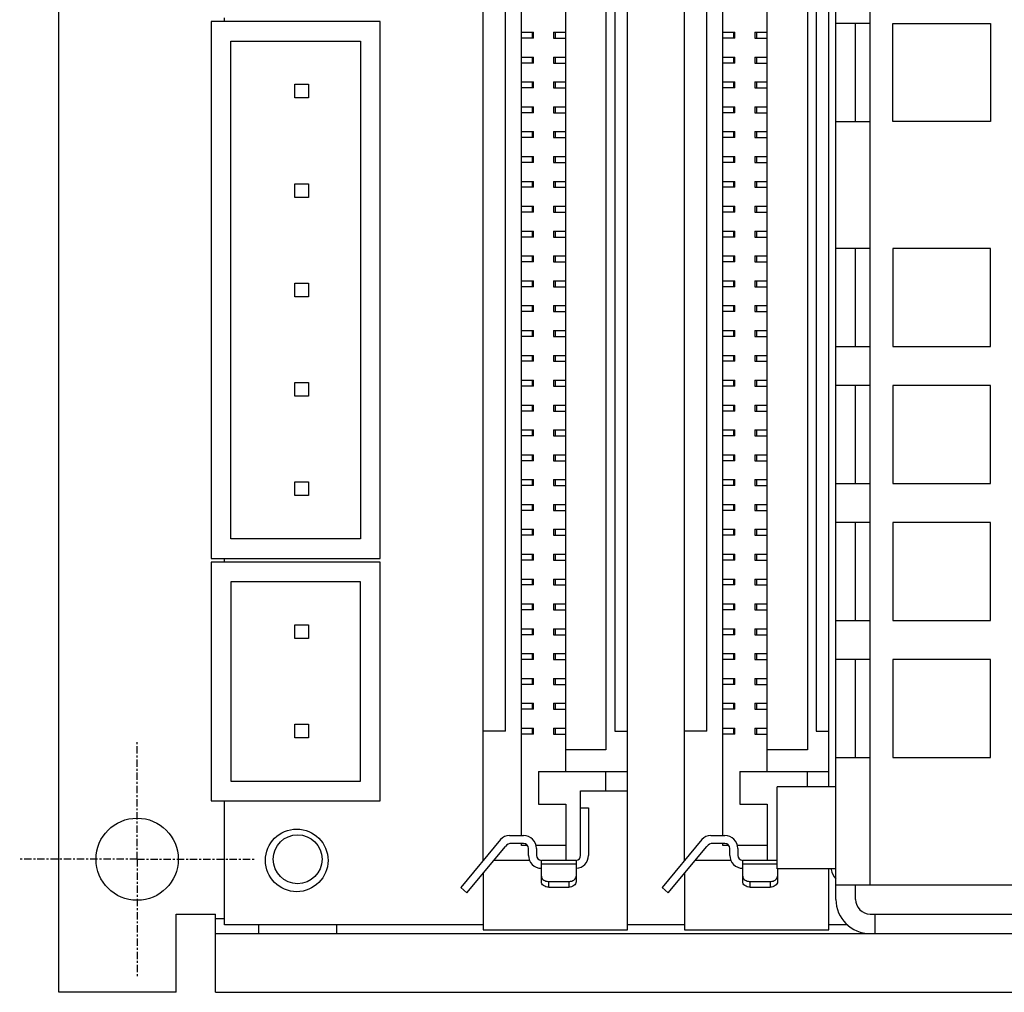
# Model space of a CAD drawing. Header units: millimetres. Extents: x 5 to 490, y 60 to 317.
# Tile 3 of 7: x 262 to 312, y 165 to 215. Entities that reach past the tile are written whole.
import ezdxf

# ---------------------------------------------------------------- set-up
doc = ezdxf.new("R2010")
doc.units = ezdxf.units.MM
doc.linetypes.add('CENTER', pattern=[0.6, 0.375, -0.075, 0.075, -0.075])
doc.layers.add('DEFAULT_1', color=3, linetype='CENTER')

msp = doc.modelspace()

# ---------------------------------------------------------------- linework, layer by layer
at = {"color": 7, "linetype": 'Continuous'}
for p, q in [((263.504, 165.42), (263.504, 287.42)), ((292.547, 168.606), (292.547, 284.176)), ((303.204, 170.17), (303.204, 282.67)), ((285.181, 172.162), (285.181, 280.62)), ((295.468, 172.162), (295.468, 280.62)), ((287.137, 173.432), (287.137, 279.35)), ((297.424, 173.432), (297.424, 279.35)), ((302.834, 175.915), (302.834, 276.925)), ((289.398, 176.708), (289.398, 276.073)), ((299.685, 176.708), (299.685, 276.073)), ((291.455, 274.968), (291.455, 177.813)), ((301.742, 274.968), (301.742, 177.813)), ((286.324, 178.766), (286.324, 274.016)), ((291.912, 274.016), (291.912, 178.766)), ((296.611, 178.766), (296.611, 274.016)), ((302.199, 274.016), (302.199, 178.766)), ((271.287, 215.024), (271.287, 187.592)), ((279.923, 215.024), (271.287, 215.024)), ((271.973, 215.024), (271.973, 215.215)), ((279.923, 187.592), (279.923, 215.024)), ((304.954, 214.92), (303.204, 214.92)), ((304.204, 209.92), (304.204, 214.92)), ((304.954, 209.92), (304.954, 214.92)), ((306.103, 209.92), (306.103, 214.92)), ((306.103, 214.92), (311.103, 214.92)), ((311.103, 214.92), (311.103, 209.92)), ((287.137, 214.478), (287.757, 214.478)), ((287.757, 214.173), (287.757, 214.478)), ((288.778, 214.478), (288.778, 214.173)), ((288.778, 214.478), (289.398, 214.478)), ((297.424, 214.478), (298.044, 214.478)), ((298.044, 214.173), (298.044, 214.478)), ((299.065, 214.478), (299.065, 214.173)), ((299.065, 214.478), (299.685, 214.478)), ((272.287, 188.592), (272.287, 214.024)), ((272.287, 214.024), (278.923, 214.024)), ((278.923, 214.024), (278.923, 188.592)), ((287.757, 214.173), (287.137, 214.173)), ((288.778, 214.173), (289.398, 214.173)), ((298.044, 214.173), (297.424, 214.173)), ((299.065, 214.173), (299.685, 214.173)), ((287.137, 213.208), (287.757, 213.208)), ((287.757, 212.903), (287.137, 212.903)), ((287.757, 212.903), (287.757, 213.208)), ((288.778, 213.208), (288.778, 212.903)), ((288.778, 213.208), (289.398, 213.208)), ((288.778, 212.903), (289.398, 212.903)), ((297.424, 213.208), (298.044, 213.208)), ((298.044, 212.903), (297.424, 212.903)), ((298.044, 212.903), (298.044, 213.208)), ((299.065, 213.208), (299.065, 212.903)), ((299.065, 213.208), (299.685, 213.208)), ((299.065, 212.903), (299.685, 212.903)), ((275.56, 211.118), (275.56, 211.818)), ((275.56, 211.818), (276.26, 211.818)), ((276.26, 211.818), (276.26, 211.118)), ((287.137, 211.938), (287.757, 211.938)), ((287.757, 211.633), (287.757, 211.938)), ((288.778, 211.938), (288.778, 211.633)), ((288.778, 211.938), (289.398, 211.938)), ((297.424, 211.938), (298.044, 211.938)), ((298.044, 211.633), (298.044, 211.938)), ((299.065, 211.938), (299.065, 211.633)), ((299.065, 211.938), (299.685, 211.938)), ((287.757, 211.633), (287.137, 211.633)), ((288.778, 211.633), (289.398, 211.633)), ((298.044, 211.633), (297.424, 211.633)), ((299.065, 211.633), (299.685, 211.633)), ((276.26, 211.118), (275.56, 211.118)), ((287.137, 210.668), (287.757, 210.668)), ((287.757, 210.363), (287.137, 210.363)), ((287.757, 210.363), (287.757, 210.668)), ((288.778, 210.668), (288.778, 210.363)), ((288.778, 210.668), (289.398, 210.668)), ((288.778, 210.363), (289.398, 210.363)), ((297.424, 210.668), (298.044, 210.668)), ((298.044, 210.363), (297.424, 210.363)), ((298.044, 210.363), (298.044, 210.668)), ((299.065, 210.668), (299.065, 210.363)), ((299.065, 210.668), (299.685, 210.668)), ((299.065, 210.363), (299.685, 210.363)), ((303.204, 209.92), (304.954, 209.92)), ((311.103, 209.92), (306.103, 209.92)), ((287.137, 209.398), (287.757, 209.398)), ((287.757, 209.093), (287.757, 209.398)), ((288.778, 209.398), (288.778, 209.093)), ((288.778, 209.398), (289.398, 209.398)), ((297.424, 209.398), (298.044, 209.398)), ((298.044, 209.093), (298.044, 209.398)), ((299.065, 209.398), (299.065, 209.093)), ((299.065, 209.398), (299.685, 209.398)), ((287.757, 209.093), (287.137, 209.093)), ((288.778, 209.093), (289.398, 209.093)), ((298.044, 209.093), (297.424, 209.093)), ((299.065, 209.093), (299.685, 209.093)), ((287.137, 208.128), (287.757, 208.128)), ((287.757, 207.823), (287.137, 207.823)), ((287.757, 207.823), (287.757, 208.128)), ((288.778, 208.128), (288.778, 207.823)), ((288.778, 208.128), (289.398, 208.128)), ((288.778, 207.823), (289.398, 207.823)), ((297.424, 208.128), (298.044, 208.128)), ((298.044, 207.823), (297.424, 207.823)), ((298.044, 207.823), (298.044, 208.128)), ((299.065, 208.128), (299.065, 207.823)), ((299.065, 208.128), (299.685, 208.128)), ((299.065, 207.823), (299.685, 207.823)), ((275.56, 206.038), (275.56, 206.738)), ((275.56, 206.738), (276.26, 206.738)), ((276.26, 206.738), (276.26, 206.038)), ((287.137, 206.858), (287.757, 206.858)), ((287.757, 206.553), (287.757, 206.858)), ((288.778, 206.858), (288.778, 206.553)), ((288.778, 206.858), (289.398, 206.858)), ((297.424, 206.858), (298.044, 206.858)), ((298.044, 206.553), (298.044, 206.858)), ((299.065, 206.858), (299.065, 206.553)), ((299.065, 206.858), (299.685, 206.858)), ((287.757, 206.553), (287.137, 206.553)), ((288.778, 206.553), (289.398, 206.553)), ((298.044, 206.553), (297.424, 206.553)), ((299.065, 206.553), (299.685, 206.553)), ((276.26, 206.038), (275.56, 206.038)), ((287.137, 205.588), (287.757, 205.588)), ((287.757, 205.283), (287.137, 205.283)), ((287.757, 205.283), (287.757, 205.588)), ((288.778, 205.588), (288.778, 205.283)), ((288.778, 205.588), (289.398, 205.588)), ((288.778, 205.283), (289.398, 205.283)), ((297.424, 205.588), (298.044, 205.588)), ((298.044, 205.283), (297.424, 205.283)), ((298.044, 205.283), (298.044, 205.588)), ((299.065, 205.588), (299.065, 205.283)), ((299.065, 205.588), (299.685, 205.588)), ((299.065, 205.283), (299.685, 205.283)), ((287.137, 204.318), (287.757, 204.318)), ((287.757, 204.013), (287.757, 204.318)), ((288.778, 204.318), (288.778, 204.013)), ((288.778, 204.318), (289.398, 204.318)), ((297.424, 204.318), (298.044, 204.318)), ((298.044, 204.013), (298.044, 204.318)), ((299.065, 204.318), (299.065, 204.013)), ((299.065, 204.318), (299.685, 204.318)), ((287.757, 204.013), (287.137, 204.013)), ((288.778, 204.013), (289.398, 204.013)), ((298.044, 204.013), (297.424, 204.013)), ((299.065, 204.013), (299.685, 204.013)), ((304.954, 203.42), (303.204, 203.42)), ((304.204, 198.42), (304.204, 203.42)), ((304.954, 198.42), (304.954, 203.42)), ((306.104, 203.42), (306.104, 198.42)), ((311.104, 203.42), (306.104, 203.42)), ((311.104, 198.42), (311.104, 203.42)), ((287.137, 203.048), (287.757, 203.048)), ((287.757, 202.743), (287.137, 202.743)), ((287.757, 202.743), (287.757, 203.048)), ((288.778, 203.048), (288.778, 202.743)), ((288.778, 203.048), (289.398, 203.048)), ((288.778, 202.743), (289.398, 202.743)), ((297.424, 203.048), (298.044, 203.048)), ((298.044, 202.743), (297.424, 202.743)), ((298.044, 202.743), (298.044, 203.048)), ((299.065, 203.048), (299.065, 202.743)), ((299.065, 203.048), (299.685, 203.048)), ((299.065, 202.743), (299.685, 202.743)), ((287.137, 201.778), (287.757, 201.778)), ((287.757, 201.473), (287.757, 201.778)), ((288.778, 201.778), (288.778, 201.473)), ((288.778, 201.778), (289.398, 201.778)), ((297.424, 201.778), (298.044, 201.778)), ((298.044, 201.473), (298.044, 201.778)), ((299.065, 201.778), (299.065, 201.473)), ((299.065, 201.778), (299.685, 201.778)), ((275.56, 200.958), (275.56, 201.658)), ((275.56, 201.658), (276.26, 201.658)), ((276.26, 201.658), (276.26, 200.958)), ((287.757, 201.473), (287.137, 201.473)), ((288.778, 201.473), (289.398, 201.473)), ((298.044, 201.473), (297.424, 201.473)), ((299.065, 201.473), (299.685, 201.473)), ((276.26, 200.958), (275.56, 200.958)), ((287.137, 200.508), (287.757, 200.508)), ((287.757, 200.203), (287.137, 200.203)), ((287.757, 200.203), (287.757, 200.508)), ((288.778, 200.508), (288.778, 200.203)), ((288.778, 200.508), (289.398, 200.508)), ((288.778, 200.203), (289.398, 200.203)), ((297.424, 200.508), (298.044, 200.508)), ((298.044, 200.203), (297.424, 200.203)), ((298.044, 200.203), (298.044, 200.508)), ((299.065, 200.508), (299.065, 200.203)), ((299.065, 200.508), (299.685, 200.508)), ((299.065, 200.203), (299.685, 200.203)), ((287.137, 199.238), (287.757, 199.238)), ((287.757, 198.933), (287.757, 199.238)), ((288.778, 199.238), (288.778, 198.933)), ((288.778, 199.238), (289.398, 199.238)), ((297.424, 199.238), (298.044, 199.238)), ((298.044, 198.933), (298.044, 199.238)), ((299.065, 199.238), (299.065, 198.933)), ((299.065, 199.238), (299.685, 199.238)), ((287.757, 198.933), (287.137, 198.933)), ((288.778, 198.933), (289.398, 198.933)), ((298.044, 198.933), (297.424, 198.933)), ((299.065, 198.933), (299.685, 198.933)), ((303.204, 198.42), (304.954, 198.42)), ((306.104, 198.42), (311.104, 198.42)), ((287.137, 197.968), (287.757, 197.968)), ((287.757, 197.663), (287.757, 197.968)), ((288.778, 197.968), (288.778, 197.663)), ((288.778, 197.968), (289.398, 197.968)), ((297.424, 197.968), (298.044, 197.968)), ((298.044, 197.663), (298.044, 197.968)), ((299.065, 197.968), (299.065, 197.663)), ((299.065, 197.968), (299.685, 197.968)), ((287.757, 197.663), (287.137, 197.663)), ((288.778, 197.663), (289.398, 197.663)), ((298.044, 197.663), (297.424, 197.663)), ((299.065, 197.663), (299.685, 197.663)), ((287.137, 196.698), (287.757, 196.698)), ((287.757, 196.393), (287.757, 196.698)), ((288.778, 196.698), (288.778, 196.393)), ((288.778, 196.698), (289.398, 196.698)), ((297.424, 196.698), (298.044, 196.698)), ((298.044, 196.393), (298.044, 196.698)), ((299.065, 196.698), (299.065, 196.393)), ((299.065, 196.698), (299.685, 196.698)), ((275.56, 195.878), (275.56, 196.578)), ((275.56, 196.578), (276.26, 196.578)), ((276.26, 196.578), (276.26, 195.878)), ((287.757, 196.393), (287.137, 196.393)), ((288.778, 196.393), (289.398, 196.393)), ((298.044, 196.393), (297.424, 196.393)), ((299.065, 196.393), (299.685, 196.393)), ((304.954, 196.42), (303.204, 196.42)), ((304.204, 191.42), (304.204, 196.42)), ((304.954, 191.42), (304.954, 196.42)), ((306.104, 196.42), (306.104, 191.42)), ((311.104, 196.42), (306.104, 196.42)), ((311.104, 191.42), (311.104, 196.42)), ((276.26, 195.878), (275.56, 195.878)), ((287.137, 195.428), (287.757, 195.428)), ((287.757, 195.123), (287.757, 195.428)), ((288.778, 195.428), (288.778, 195.123)), ((288.778, 195.428), (289.398, 195.428)), ((297.424, 195.428), (298.044, 195.428)), ((298.044, 195.123), (298.044, 195.428)), ((299.065, 195.428), (299.065, 195.123)), ((299.065, 195.428), (299.685, 195.428)), ((287.757, 195.123), (287.137, 195.123)), ((288.778, 195.123), (289.398, 195.123)), ((298.044, 195.123), (297.424, 195.123)), ((299.065, 195.123), (299.685, 195.123)), ((287.137, 194.158), (287.757, 194.158)), ((287.757, 193.853), (287.137, 193.853)), ((287.757, 193.853), (287.757, 194.158)), ((288.778, 194.158), (288.778, 193.853)), ((288.778, 194.158), (289.398, 194.158)), ((288.778, 193.853), (289.398, 193.853)), ((297.424, 194.158), (298.044, 194.158)), ((298.044, 193.853), (297.424, 193.853)), ((298.044, 193.853), (298.044, 194.158)), ((299.065, 194.158), (299.065, 193.853)), ((299.065, 194.158), (299.685, 194.158)), ((299.065, 193.853), (299.685, 193.853)), ((287.137, 192.888), (287.757, 192.888)), ((287.757, 192.583), (287.757, 192.888)), ((288.778, 192.888), (288.778, 192.583)), ((288.778, 192.888), (289.398, 192.888)), ((297.424, 192.888), (298.044, 192.888)), ((298.044, 192.583), (298.044, 192.888)), ((299.065, 192.888), (299.065, 192.583)), ((299.065, 192.888), (299.685, 192.888)), ((287.757, 192.583), (287.137, 192.583)), ((288.778, 192.583), (289.398, 192.583)), ((298.044, 192.583), (297.424, 192.583)), ((299.065, 192.583), (299.685, 192.583)), ((275.56, 190.798), (275.56, 191.498)), ((275.56, 191.498), (276.26, 191.498)), ((276.26, 191.498), (276.26, 190.798)), ((287.137, 191.618), (287.757, 191.618)), ((287.757, 191.313), (287.137, 191.313)), ((287.757, 191.313), (287.757, 191.618)), ((288.778, 191.618), (288.778, 191.313)), ((288.778, 191.618), (289.398, 191.618)), ((288.778, 191.313), (289.398, 191.313)), ((297.424, 191.618), (298.044, 191.618)), ((298.044, 191.313), (297.424, 191.313)), ((298.044, 191.313), (298.044, 191.618)), ((299.065, 191.618), (299.065, 191.313)), ((299.065, 191.618), (299.685, 191.618)), ((299.065, 191.313), (299.685, 191.313)), ((303.204, 191.42), (304.954, 191.42)), ((306.104, 191.42), (311.104, 191.42)), ((276.26, 190.798), (275.56, 190.798)), ((287.137, 190.348), (287.757, 190.348)), ((287.757, 190.043), (287.757, 190.348)), ((288.778, 190.348), (288.778, 190.043)), ((288.778, 190.348), (289.398, 190.348)), ((297.424, 190.348), (298.044, 190.348)), ((298.044, 190.043), (298.044, 190.348)), ((299.065, 190.348), (299.065, 190.043)), ((299.065, 190.348), (299.685, 190.348)), ((287.757, 190.043), (287.137, 190.043)), ((288.778, 190.043), (289.398, 190.043)), ((298.044, 190.043), (297.424, 190.043)), ((299.065, 190.043), (299.685, 190.043)), ((304.954, 189.42), (303.204, 189.42)), ((304.204, 184.42), (304.204, 189.42)), ((304.954, 184.42), (304.954, 189.42)), ((306.104, 189.42), (306.104, 184.42)), ((311.104, 189.42), (306.104, 189.42)), ((311.104, 184.42), (311.104, 189.42)), ((287.137, 189.078), (287.757, 189.078)), ((287.757, 188.773), (287.137, 188.773)), ((287.757, 188.773), (287.757, 189.078)), ((288.778, 189.078), (288.778, 188.773)), ((288.778, 189.078), (289.398, 189.078)), ((288.778, 188.773), (289.398, 188.773)), ((297.424, 189.078), (298.044, 189.078)), ((298.044, 188.773), (297.424, 188.773)), ((298.044, 188.773), (298.044, 189.078)), ((299.065, 189.078), (299.065, 188.773)), ((299.065, 189.078), (299.685, 189.078)), ((299.065, 188.773), (299.685, 188.773)), ((278.923, 188.592), (272.287, 188.592)), ((287.137, 187.808), (287.757, 187.808)), ((287.757, 187.503), (287.757, 187.808)), ((288.778, 187.808), (288.778, 187.503)), ((288.778, 187.808), (289.398, 187.808)), ((297.424, 187.808), (298.044, 187.808)), ((298.044, 187.503), (298.044, 187.808)), ((299.065, 187.808), (299.065, 187.503)), ((299.065, 187.808), (299.685, 187.808)), ((271.287, 187.592), (279.923, 187.592)), ((271.287, 187.402), (271.287, 175.21)), ((279.923, 187.402), (271.287, 187.402)), ((271.973, 187.402), (271.973, 187.592)), ((279.923, 175.21), (279.923, 187.402)), ((287.757, 187.503), (287.137, 187.503)), ((288.778, 187.503), (289.398, 187.503)), ((298.044, 187.503), (297.424, 187.503)), ((299.065, 187.503), (299.685, 187.503)), ((272.287, 186.402), (272.287, 176.21)), ((278.923, 186.402), (272.287, 186.402)), ((278.923, 176.21), (278.923, 186.402)), ((287.137, 186.538), (287.757, 186.538)), ((287.757, 186.233), (287.137, 186.233)), ((287.757, 186.233), (287.757, 186.538)), ((288.778, 186.538), (288.778, 186.233)), ((288.778, 186.538), (289.398, 186.538)), ((288.778, 186.233), (289.398, 186.233)), ((297.424, 186.538), (298.044, 186.538)), ((298.044, 186.233), (297.424, 186.233)), ((298.044, 186.233), (298.044, 186.538)), ((299.065, 186.538), (299.065, 186.233)), ((299.065, 186.538), (299.685, 186.538)), ((299.065, 186.233), (299.685, 186.233)), ((287.137, 185.268), (287.757, 185.268)), ((287.757, 184.963), (287.757, 185.268)), ((288.778, 185.268), (288.778, 184.963)), ((288.778, 185.268), (289.398, 185.268)), ((297.424, 185.268), (298.044, 185.268)), ((298.044, 184.963), (298.044, 185.268)), ((299.065, 185.268), (299.065, 184.963)), ((299.065, 185.268), (299.685, 185.268)), ((287.757, 184.963), (287.137, 184.963)), ((288.778, 184.963), (289.398, 184.963)), ((298.044, 184.963), (297.424, 184.963)), ((299.065, 184.963), (299.685, 184.963)), ((275.56, 183.496), (275.56, 184.196)), ((275.56, 184.196), (276.26, 184.196)), ((276.26, 184.196), (276.26, 183.496)), ((303.204, 184.42), (304.954, 184.42)), ((306.104, 184.42), (311.104, 184.42)), ((287.137, 183.998), (287.757, 183.998)), ((287.757, 183.693), (287.137, 183.693)), ((287.757, 183.693), (287.757, 183.998)), ((288.778, 183.998), (288.778, 183.693)), ((288.778, 183.998), (289.398, 183.998)), ((288.778, 183.693), (289.398, 183.693)), ((297.424, 183.998), (298.044, 183.998)), ((298.044, 183.693), (297.424, 183.693)), ((298.044, 183.693), (298.044, 183.998)), ((299.065, 183.998), (299.065, 183.693)), ((299.065, 183.998), (299.685, 183.998)), ((299.065, 183.693), (299.685, 183.693)), ((276.26, 183.496), (275.56, 183.496)), ((287.137, 182.728), (287.757, 182.728)), ((287.757, 182.423), (287.757, 182.728)), ((288.778, 182.728), (288.778, 182.423)), ((288.778, 182.728), (289.398, 182.728)), ((297.424, 182.728), (298.044, 182.728)), ((298.044, 182.423), (298.044, 182.728)), ((299.065, 182.728), (299.065, 182.423)), ((299.065, 182.728), (299.685, 182.728)), ((287.757, 182.423), (287.137, 182.423)), ((288.778, 182.423), (289.398, 182.423)), ((298.044, 182.423), (297.424, 182.423)), ((299.065, 182.423), (299.685, 182.423)), ((304.954, 182.42), (303.204, 182.42)), ((304.204, 177.42), (304.204, 182.42)), ((304.954, 177.42), (304.954, 182.42)), ((306.104, 182.42), (306.104, 177.42)), ((311.104, 182.42), (306.104, 182.42)), ((311.104, 177.42), (311.104, 182.42)), ((287.137, 181.458), (287.757, 181.458)), ((287.757, 181.153), (287.137, 181.153)), ((287.757, 181.153), (287.757, 181.458)), ((288.778, 181.458), (288.778, 181.153)), ((288.778, 181.458), (289.398, 181.458)), ((288.778, 181.153), (289.398, 181.153)), ((297.424, 181.458), (298.044, 181.458)), ((298.044, 181.153), (297.424, 181.153)), ((298.044, 181.153), (298.044, 181.458)), ((299.065, 181.458), (299.065, 181.153)), ((299.065, 181.458), (299.685, 181.458)), ((299.065, 181.153), (299.685, 181.153)), ((287.137, 180.188), (287.757, 180.188)), ((287.757, 179.883), (287.757, 180.188)), ((288.778, 180.188), (288.778, 179.883)), ((288.778, 180.188), (289.398, 180.188)), ((297.424, 180.188), (298.044, 180.188)), ((298.044, 179.883), (298.044, 180.188)), ((299.065, 180.188), (299.065, 179.883)), ((299.065, 180.188), (299.685, 180.188)), ((287.757, 179.883), (287.137, 179.883)), ((288.778, 179.883), (289.398, 179.883)), ((298.044, 179.883), (297.424, 179.883)), ((299.065, 179.883), (299.685, 179.883)), ((275.56, 178.416), (275.56, 179.116)), ((275.56, 179.116), (276.26, 179.116)), ((276.26, 179.116), (276.26, 178.416)), ((286.324, 178.766), (285.181, 178.766)), ((287.137, 178.918), (287.757, 178.918)), ((287.757, 178.613), (287.137, 178.613)), ((287.757, 178.613), (287.757, 178.918)), ((288.778, 178.918), (288.778, 178.613)), ((288.778, 178.918), (289.398, 178.918)), ((288.778, 178.613), (289.398, 178.613)), ((291.912, 178.766), (292.547, 178.766)), ((296.611, 178.766), (295.468, 178.766)), ((297.424, 178.918), (298.044, 178.918)), ((298.044, 178.613), (297.424, 178.613)), ((298.044, 178.613), (298.044, 178.918)), ((299.065, 178.918), (299.065, 178.613)), ((299.065, 178.918), (299.685, 178.918)), ((299.065, 178.613), (299.685, 178.613)), ((302.199, 178.766), (302.834, 178.766)), ((276.26, 178.416), (275.56, 178.416)), ((291.455, 177.813), (289.398, 177.813)), ((301.742, 177.813), (299.685, 177.813)), ((303.204, 177.42), (304.954, 177.42)), ((306.104, 177.42), (311.104, 177.42)), ((288.001, 176.708), (288.001, 175.032)), ((288.001, 176.708), (292.547, 176.708)), ((291.438, 176.708), (291.438, 175.718)), ((298.288, 176.708), (298.288, 175.032)), ((298.288, 176.708), (302.834, 176.708)), ((301.725, 176.708), (301.725, 175.915)), ((272.287, 176.21), (278.923, 176.21)), ((290.16, 172.416), (290.16, 175.718)), ((290.16, 175.718), (292.547, 175.718)), ((300.204, 171.725), (300.204, 175.915)), ((303.204, 175.915), (300.204, 175.915)), ((271.287, 175.21), (279.923, 175.21)), ((271.973, 168.86), (271.973, 175.21)), ((288.001, 175.032), (289.398, 175.032)), ((289.398, 175.032), (289.398, 172.162)), ((290.16, 174.854), (290.566, 174.854)), ((290.566, 174.854), (290.566, 172.416)), ((298.288, 175.032), (299.685, 175.032)), ((299.685, 175.032), (299.685, 172.162)), ((286.072, 173.22), (284.038, 170.77)), ((286.522, 173.432), (287.239, 173.432)), ((296.359, 173.22), (294.325, 170.77)), ((296.809, 173.432), (297.526, 173.432)), ((284.351, 170.511), (286.316, 172.878)), ((287.239, 173.025), (286.629, 173.025)), ((287.137, 172.924), (287.137, 173.025)), ((287.442, 172.924), (287.137, 172.924)), ((287.493, 172.416), (287.493, 172.771)), ((289.398, 172.924), (287.881, 172.924)), ((287.899, 172.771), (287.899, 172.416)), ((294.638, 170.511), (296.603, 172.878)), ((297.526, 173.025), (296.916, 173.025)), ((297.424, 172.924), (297.424, 173.025)), ((297.729, 172.924), (297.424, 172.924)), ((297.78, 172.416), (297.78, 172.771)), ((299.685, 172.924), (298.168, 172.924)), ((298.186, 172.771), (298.186, 172.416)), ((287.543, 172.162), (285.721, 172.162)), ((288.153, 171.065), (288.153, 172.162)), ((289.931, 172.162), (288.153, 172.162)), ((289.931, 172.162), (289.931, 171.065)), ((297.83, 172.162), (296.008, 172.162)), ((298.44, 171.065), (298.44, 172.162)), ((300.218, 172.162), (298.44, 172.162)), ((303.204, 171.725), (300.204, 171.725)), ((300.218, 171.725), (300.218, 171.065)), ((302.834, 168.606), (302.834, 171.725)), ((285.181, 171.511), (285.181, 168.606)), ((288.534, 171.083), (289.55, 171.083)), ((295.468, 171.511), (295.468, 168.606)), ((298.821, 171.083), (299.837, 171.083)), ((284.038, 170.77), (284.351, 170.511)), ((288.534, 170.795), (289.55, 170.795)), ((294.325, 170.77), (294.638, 170.511)), ((298.821, 170.795), (299.837, 170.795)), ((303.204, 170.92), (327.204, 170.92)), ((304.204, 170.17), (304.204, 170.92)), ((269.504, 165.42), (269.504, 169.42)), ((269.504, 169.42), (271.504, 169.42)), ((271.504, 165.42), (271.504, 169.42)), ((304.954, 169.42), (318.404, 169.42)), ((305.204, 168.42), (305.204, 169.42)), ((285.181, 168.86), (271.973, 168.86)), ((273.704, 168.86), (273.704, 168.42)), ((277.704, 168.42), (277.704, 168.86)), ((285.181, 168.606), (292.547, 168.606)), ((295.468, 168.86), (292.547, 168.86)), ((295.468, 168.606), (302.834, 168.606)), ((303.795, 168.86), (302.834, 168.86)), ((271.504, 168.42), (471.504, 168.42)), ((269.504, 165.42), (263.504, 165.42)), ((271.504, 165.42), (471.504, 165.42))]:
    msp.add_line(p, q, dxfattribs=at)
at = {"color": 9, "linetype": 'Continuous'}
for p, q in [((304.954, 214.92), (304.954, 216.92)), ((287.682, 214.478), (287.682, 214.173)), ((288.879, 214.173), (288.879, 214.478)), ((297.969, 214.478), (297.969, 214.173)), ((299.166, 214.173), (299.166, 214.478)), ((287.682, 213.208), (287.682, 212.903)), ((288.879, 212.903), (288.879, 213.208)), ((297.969, 213.208), (297.969, 212.903)), ((299.166, 212.903), (299.166, 213.208)), ((287.682, 211.938), (287.682, 211.633)), ((288.879, 211.633), (288.879, 211.938)), ((297.969, 211.938), (297.969, 211.633)), ((299.166, 211.633), (299.166, 211.938)), ((287.682, 210.668), (287.682, 210.363)), ((288.879, 210.363), (288.879, 210.668)), ((297.969, 210.668), (297.969, 210.363)), ((299.166, 210.363), (299.166, 210.668)), ((304.954, 203.42), (304.954, 209.92)), ((287.682, 209.398), (287.682, 209.093)), ((288.879, 209.093), (288.879, 209.398)), ((297.969, 209.398), (297.969, 209.093)), ((299.166, 209.093), (299.166, 209.398)), ((287.682, 208.128), (287.682, 207.823)), ((288.879, 207.823), (288.879, 208.128)), ((297.969, 208.128), (297.969, 207.823)), ((299.166, 207.823), (299.166, 208.128)), ((287.682, 206.858), (287.682, 206.553)), ((288.879, 206.553), (288.879, 206.858)), ((297.969, 206.858), (297.969, 206.553)), ((299.166, 206.553), (299.166, 206.858)), ((287.682, 205.588), (287.682, 205.283)), ((288.879, 205.283), (288.879, 205.588)), ((297.969, 205.588), (297.969, 205.283)), ((299.166, 205.283), (299.166, 205.588)), ((287.682, 204.318), (287.682, 204.013)), ((288.879, 204.013), (288.879, 204.318)), ((297.969, 204.318), (297.969, 204.013)), ((299.166, 204.013), (299.166, 204.318)), ((287.682, 203.048), (287.682, 202.743)), ((288.879, 202.743), (288.879, 203.048)), ((297.969, 203.048), (297.969, 202.743)), ((299.166, 202.743), (299.166, 203.048)), ((287.682, 201.778), (287.682, 201.473)), ((288.879, 201.473), (288.879, 201.778)), ((297.969, 201.778), (297.969, 201.473)), ((299.166, 201.473), (299.166, 201.778)), ((287.682, 200.508), (287.682, 200.203)), ((288.879, 200.203), (288.879, 200.508)), ((297.969, 200.508), (297.969, 200.203)), ((299.166, 200.203), (299.166, 200.508)), ((287.682, 199.238), (287.682, 198.933)), ((288.879, 198.933), (288.879, 199.238)), ((297.969, 199.238), (297.969, 198.933)), ((299.166, 198.933), (299.166, 199.238)), ((304.954, 196.42), (304.954, 198.42)), ((287.682, 197.968), (287.682, 197.663)), ((288.879, 197.663), (288.879, 197.968)), ((297.969, 197.968), (297.969, 197.663)), ((299.166, 197.663), (299.166, 197.968)), ((287.682, 196.698), (287.682, 196.393)), ((288.879, 196.393), (288.879, 196.698)), ((297.969, 196.698), (297.969, 196.393)), ((299.166, 196.393), (299.166, 196.698)), ((287.682, 195.428), (287.682, 195.123)), ((288.879, 195.123), (288.879, 195.428)), ((297.969, 195.428), (297.969, 195.123)), ((299.166, 195.123), (299.166, 195.428)), ((287.682, 194.158), (287.682, 193.853)), ((288.879, 193.853), (288.879, 194.158)), ((297.969, 194.158), (297.969, 193.853)), ((299.166, 193.853), (299.166, 194.158)), ((287.682, 192.888), (287.682, 192.583)), ((288.879, 192.583), (288.879, 192.888)), ((297.969, 192.888), (297.969, 192.583)), ((299.166, 192.583), (299.166, 192.888)), ((287.682, 191.618), (287.682, 191.313)), ((288.879, 191.313), (288.879, 191.618)), ((297.969, 191.618), (297.969, 191.313)), ((299.166, 191.313), (299.166, 191.618)), ((304.954, 189.42), (304.954, 191.42)), ((287.682, 190.348), (287.682, 190.043)), ((288.879, 190.043), (288.879, 190.348)), ((297.969, 190.348), (297.969, 190.043)), ((299.166, 190.043), (299.166, 190.348)), ((287.682, 189.078), (287.682, 188.773)), ((288.879, 188.773), (288.879, 189.078)), ((297.969, 189.078), (297.969, 188.773)), ((299.166, 188.773), (299.166, 189.078)), ((287.682, 187.808), (287.682, 187.503)), ((288.879, 187.503), (288.879, 187.808)), ((297.969, 187.808), (297.969, 187.503)), ((299.166, 187.503), (299.166, 187.808)), ((287.682, 186.538), (287.682, 186.233)), ((288.879, 186.233), (288.879, 186.538)), ((297.969, 186.538), (297.969, 186.233)), ((299.166, 186.233), (299.166, 186.538)), ((287.682, 185.268), (287.682, 184.963)), ((288.879, 184.963), (288.879, 185.268)), ((297.969, 185.268), (297.969, 184.963)), ((299.166, 184.963), (299.166, 185.268)), ((304.954, 182.42), (304.954, 184.42)), ((287.682, 183.998), (287.682, 183.693)), ((288.879, 183.693), (288.879, 183.998)), ((297.969, 183.998), (297.969, 183.693)), ((299.166, 183.693), (299.166, 183.998)), ((287.682, 182.728), (287.682, 182.423)), ((288.879, 182.423), (288.879, 182.728)), ((297.969, 182.728), (297.969, 182.423)), ((299.166, 182.423), (299.166, 182.728)), ((287.682, 181.458), (287.682, 181.153)), ((288.879, 181.153), (288.879, 181.458)), ((297.969, 181.458), (297.969, 181.153)), ((299.166, 181.153), (299.166, 181.458)), ((287.682, 180.188), (287.682, 179.883)), ((288.879, 179.883), (288.879, 180.188)), ((297.969, 180.188), (297.969, 179.883)), ((299.166, 179.883), (299.166, 180.188)), ((287.682, 178.918), (287.682, 178.613)), ((288.879, 178.613), (288.879, 178.918)), ((297.969, 178.918), (297.969, 178.613)), ((299.166, 178.613), (299.166, 178.918)), ((304.954, 170.92), (304.954, 177.42)), ((288.153, 171.99), (289.931, 171.99)), ((298.44, 171.99), (300.218, 171.99)), ((288.534, 170.795), (288.534, 171.083)), ((289.55, 171.083), (289.55, 170.795)), ((298.821, 170.795), (298.821, 171.083)), ((299.837, 171.083), (299.837, 170.795)), ((271.973, 169.17), (271.504, 169.17))]:
    msp.add_line(p, q, dxfattribs=at)
at = {"color": 7, "linetype": 'Continuous'}
for centre, radius in [((267.504, 172.22), 2.1), ((275.656, 172.162), 1.6), ((275.704, 172.22), 1.25)]:
    msp.add_circle(centre, radius, dxfattribs=at)
for centre, radius, start, end in [((286.522, 172.847), 0.584, 90, 140.3054), ((287.239, 172.771), 0.66, 0, 90), ((296.809, 172.847), 0.584, 90, 140.3054), ((297.526, 172.771), 0.66, 0, 90), ((286.629, 172.619), 0.406, 90, 140.3054), ((287.239, 172.771), 0.254, 0, 90), ((296.916, 172.619), 0.406, 90, 140.3054), ((297.526, 172.771), 0.254, 0, 90), ((288.153, 172.416), 0.66, 180, 270), ((288.153, 172.416), 0.254, 180, 270), ((289.906, 172.416), 0.66, 272.2042, 0), ((289.906, 172.416), 0.254, 275.7111, 0), ((298.44, 172.416), 0.66, 180, 270), ((298.44, 172.416), 0.254, 180, 270), ((303.723, 171.781), 0.762, 186.1363, 226.9496), ((288.534, 171.615), 0.532, 259.0849, 270.0028), ((289.55, 171.615), 0.532, 269.9972, 280.9151), ((298.821, 171.615), 0.532, 259.0849, 270.0028), ((299.837, 171.615), 0.532, 269.9972, 280.9151), ((304.954, 170.17), 1.75, 180, 270), ((304.954, 170.17), 0.75, 180, 270)]:
    msp.add_arc(centre, radius, start, end, dxfattribs=at)
for points, knots in [([(288.153, 171.352), (288.153, 171.292), (288.227, 171.158), (288.36, 171.107), (288.433, 171.092)], [0, 0, 0, 0, 0.447001, 1, 1, 1, 1]), ([(288.534, 170.795), (288.485, 170.795), (288.39, 170.808), (288.265, 170.865), (288.176, 170.952), (288.153, 171.029), (288.153, 171.065)], [0, 0, 0, 0, 0.287995, 0.555342, 0.790512, 1, 1, 1, 1]), ([(289.931, 171.065), (289.931, 171.029), (289.908, 170.952), (289.819, 170.865), (289.694, 170.808), (289.599, 170.795), (289.55, 170.795)], [0, 0, 0, 0, 0.209488, 0.444658, 0.712005, 1, 1, 1, 1]), ([(289.651, 171.092), (289.724, 171.107), (289.857, 171.158), (289.931, 171.292), (289.931, 171.352)], [0, 0, 0, 0, 0.552999, 1, 1, 1, 1]), ([(298.44, 171.352), (298.44, 171.292), (298.514, 171.158), (298.647, 171.107), (298.72, 171.092)], [0, 0, 0, 0, 0.447001, 1, 1, 1, 1]), ([(298.821, 170.795), (298.772, 170.795), (298.677, 170.808), (298.552, 170.865), (298.463, 170.952), (298.44, 171.029), (298.44, 171.065)], [0, 0, 0, 0, 0.287995, 0.555342, 0.790512, 1, 1, 1, 1]), ([(300.218, 171.065), (300.218, 171.029), (300.195, 170.952), (300.106, 170.865), (299.981, 170.808), (299.886, 170.795), (299.837, 170.795)], [0, 0, 0, 0, 0.209488, 0.444658, 0.712005, 1, 1, 1, 1]), ([(299.938, 171.092), (300.011, 171.107), (300.144, 171.158), (300.218, 171.292), (300.218, 171.352)], [0, 0, 0, 0, 0.552999, 1, 1, 1, 1])]:
    msp.add_open_spline(points, degree=3, knots=knots, dxfattribs=at)
at = {"layer": 'DEFAULT_1', "color": 2, "linetype": 'CENTER'}
for q in [(267.504, 178.22), (261.504, 172.22), (267.504, 166.219), (273.504, 172.22)]:
    msp.add_line((267.504, 172.22), q, dxfattribs=at)

doc.saveas('drawing.dxf')
